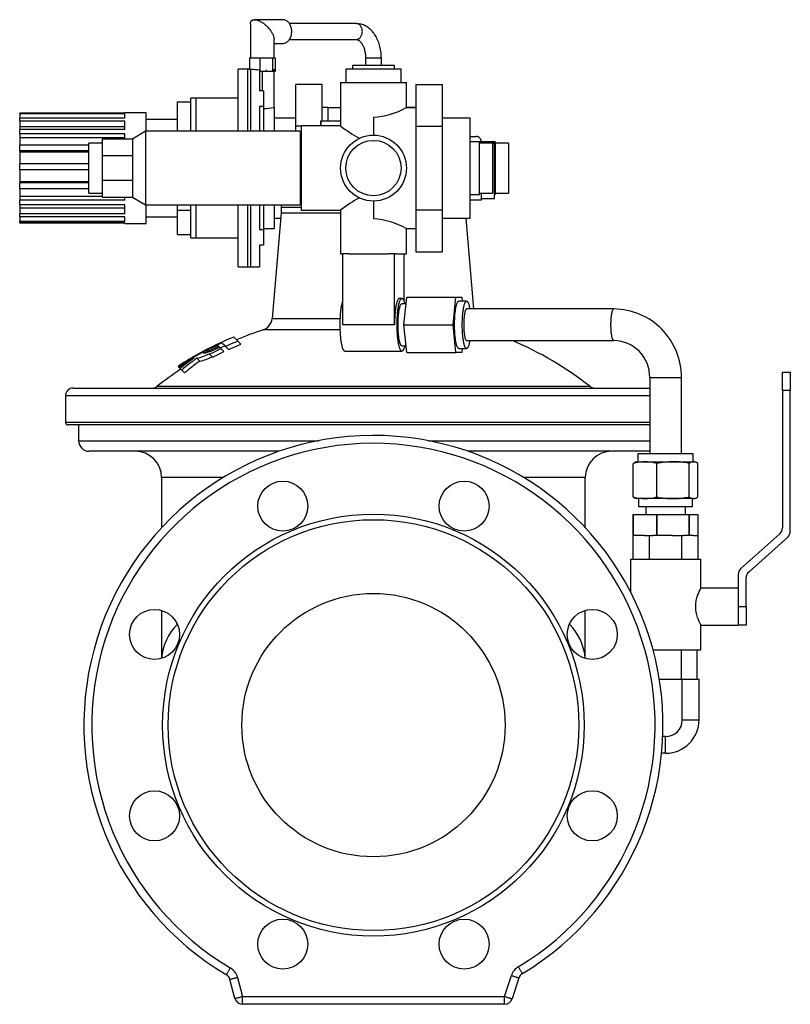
# Model space of a CAD drawing. Extents: x 51 to 797, y -330 to 512.
# Tile 4 of 4: x 504 to 797, y 138 to 512. Entities that reach past the tile are written whole.
import ezdxf

# ---------------------------------------------------------------- set-up
doc = ezdxf.new("R2010")
doc.units = 0
doc.layers.get('0').update_dxf_attribs({"linetype": 'CONTINUOUS'})

msp = doc.modelspace()

# ---------------------------------------------------------------- linework, layer by layer
at = {"color": 7, "linetype": 'CONTINUOUS'}
for p, q in [((591.4, 510.25), (591.4, 497.33)), ((603.69, 511.83), (592.98, 511.83)), ((631.66, 510.33), (606.24, 510.33)), ((600.4, 497.33), (600.4, 504.41)), ((600.4, 502.83), (603.69, 502.83)), ((606.24, 504.33), (631.66, 504.33)), ((591, 497.33), (591, 492.95)), ((591, 497.33), (592.98, 497.33)), ((592.98, 497.33), (594.95, 497.33)), ((594.95, 497.33), (594.95, 492.13)), ((594.95, 497.33), (597.4, 497.33)), ((597.4, 497.33), (599.85, 497.33)), ((599.85, 497.33), (599.85, 492.13)), ((599.85, 497.33), (600.32, 497.33)), ((600.32, 497.33), (600.8, 497.33)), ((600.8, 497.33), (600.8, 492.13)), ((635.15, 497.33), (635.15, 494.49)), ((641.15, 494.49), (641.15, 497.33)), ((630.15, 494.49), (630.15, 492.99)), ((646.15, 494.49), (630.15, 494.49)), ((646.15, 492.99), (646.15, 494.49)), ((590.25, 492.99), (586.75, 492.99)), ((586.75, 469.49), (586.75, 492.99)), ((591, 492.99), (590.25, 492.99)), ((591, 492.95), (591.4, 492.94)), ((594.9, 492.65), (594.9, 484.78)), ((594.95, 492.13), (594.9, 492.13)), ((597.4, 492.13), (594.95, 492.13)), ((599.85, 492.13), (597.4, 492.13)), ((600.32, 492.13), (599.85, 492.13)), ((600.8, 492.13), (600.32, 492.13)), ((600.4, 478.49), (600.4, 492.13)), ((627.65, 492.99), (627.65, 487.99)), ((648.65, 492.99), (627.65, 492.99)), ((648.65, 487.99), (648.65, 492.99)), ((618.65, 487.25), (608.65, 487.25)), ((608.65, 471.37), (608.65, 487.25)), ((618.65, 473.49), (618.65, 487.25)), ((625.65, 487.99), (625.65, 471.49)), ((625.65, 487.99), (638.15, 487.99)), ((638.15, 487.99), (650.65, 487.99)), ((650.65, 478.49), (650.65, 487.99)), ((654.25, 487.25), (664.25, 487.25)), ((654.25, 487.25), (654.25, 471.37)), ((664.25, 487.25), (664.25, 471.37)), ((596.4, 484.78), (594.9, 484.78)), ((596.4, 484.78), (596.4, 478.92)), ((563.75, 469.49), (563.75, 480.7)), ((563.75, 480.7), (568.75, 480.7)), ((570.75, 481.99), (568.75, 481.99)), ((568.75, 469.49), (568.75, 481.99)), ((586.75, 481.99), (570.75, 481.99)), ((596.4, 478.92), (594.9, 478.92)), ((594.9, 478.92), (594.9, 469.49)), ((596.4, 478.92), (596.4, 469.49)), ((543.75, 476.4), (503.75, 476.4)), ((503.75, 476.05), (503.75, 476.4)), ((543.75, 476.05), (503.75, 476.05)), ((503.75, 476.05), (503.75, 474.44)), ((551.75, 476.49), (543.75, 476.49)), ((543.75, 476.4), (543.75, 476.49)), ((543.75, 474.44), (543.75, 476.05)), ((551.75, 469.49), (551.75, 476.49)), ((600.4, 478.49), (600.4, 469.49)), ((620.83, 478.49), (618.65, 478.49)), ((620.83, 478.49), (620.83, 473.49)), ((620.83, 478.49), (625.65, 478.49)), ((638.15, 474.8), (638.15, 467.99)), ((654.25, 478.49), (650.64, 478.49)), ((650.65, 478.49), (654.25, 478.49)), ((543.75, 474.44), (503.75, 474.44)), ((503.75, 473.33), (503.75, 474.44)), ((543.75, 473.33), (503.75, 473.33)), ((503.75, 473.33), (503.75, 471.11)), ((543.75, 471.11), (503.75, 471.11)), ((503.75, 471.11), (503.75, 470.2)), ((543.75, 470.2), (543.75, 473.33)), ((563.75, 473.99), (551.75, 473.99)), ((608.65, 474.49), (600.4, 474.49)), ((610.65, 471.37), (608.65, 471.37)), ((608.65, 469.49), (608.65, 471.37)), ((625.65, 471.49), (610.65, 471.49)), ((610.65, 471.49), (610.65, 439.49)), ((618.15, 473.49), (618.15, 471.49)), ((618.15, 473.49), (618.2, 473.49)), ((618.2, 471.49), (618.2, 473.49)), ((618.2, 473.49), (625.65, 473.49)), ((654.25, 471.37), (664.25, 471.37)), ((654.25, 471.37), (654.25, 439.62)), ((674.9, 474.49), (664.25, 474.49)), ((664.25, 471.37), (664.25, 439.62)), ((674.9, 455.49), (674.9, 474.49)), ((543.75, 470.2), (503.75, 470.2)), ((503.75, 468.46), (503.75, 470.2)), ((543.75, 468.46), (503.75, 468.46)), ((503.75, 468.46), (503.75, 466.98)), ((543.75, 466.49), (543.75, 468.46)), ((551.55, 469.49), (546.55, 466.49)), ((610.35, 469.49), (551.55, 469.49)), ((551.55, 469.49), (551.55, 441.49)), ((610.35, 469.49), (610.35, 441.49)), ((610.65, 467.49), (610.35, 467.49)), ((674.9, 467.49), (677.15, 467.49)), ((543.75, 466.98), (503.75, 466.98)), ((503.75, 466.98), (503.75, 464.19)), ((530.05, 464.19), (503.75, 464.19)), ((503.75, 462.03), (503.75, 464.19)), ((535.05, 464.99), (530.05, 464.99)), ((530.05, 445.99), (530.05, 464.99)), ((546.55, 466.49), (535.05, 466.49)), ((535.05, 466.49), (535.05, 460.08)), ((546.55, 466.49), (546.55, 460.08)), ((678.4, 465.49), (674.9, 465.49)), ((678.4, 455.49), (678.4, 465.49)), ((683.4, 464.99), (678.4, 464.99)), ((684.4, 465.49), (679.15, 465.49)), ((679.15, 464.99), (679.15, 465.49)), ((684.15, 464.99), (683.4, 464.99)), ((683.4, 464.99), (683.4, 445.99)), ((684.15, 443.99), (684.15, 464.99)), ((684.4, 465.49), (684.4, 445.84)), ((689.4, 464.99), (684.4, 464.99)), ((689.4, 464.99), (689.4, 463.45)), ((530.05, 462.03), (503.75, 462.03)), ((503.75, 462.03), (503.75, 461.47)), ((530.05, 461.47), (503.75, 461.47)), ((503.75, 461.47), (503.75, 457.13)), ((546.55, 460.08), (535.05, 460.08)), ((535.05, 460.08), (535.05, 450.91)), ((546.55, 460.08), (546.55, 450.91)), ((689.4, 463.45), (689.4, 445.99)), ((530.05, 457.13), (503.75, 457.13)), ((503.75, 454.81), (503.75, 457.13)), ((530.05, 454.81), (503.75, 454.81)), ((503.75, 454.81), (503.75, 450.3)), ((674.9, 436.49), (674.9, 455.49)), ((678.4, 445.49), (678.4, 455.49)), ((530.05, 450.3), (503.75, 450.3)), ((503.75, 450.3), (503.75, 449.87)), ((530.05, 449.87), (503.75, 449.87)), ((503.75, 447.67), (503.75, 449.87)), ((535.05, 450.91), (546.55, 450.91)), ((535.05, 450.91), (535.05, 444.49)), ((546.55, 450.91), (546.55, 444.49)), ((530.05, 447.67), (503.75, 447.67)), ((503.75, 447.67), (503.75, 444.66)), ((530.05, 445.99), (535.05, 445.99)), ((674.9, 445.49), (678.4, 445.49)), ((678.4, 445.99), (683.4, 445.99)), ((679.15, 443.49), (679.15, 445.99)), ((684.15, 445.49), (684.4, 445.49)), ((684.4, 445.99), (689.4, 445.99)), ((684.4, 445.84), (684.4, 445.49)), ((535.05, 444.66), (503.75, 444.66)), ((503.75, 444.66), (503.75, 443.29)), ((543.75, 443.29), (503.75, 443.29)), ((503.75, 441.48), (503.75, 443.29)), ((543.75, 441.48), (503.75, 441.48)), ((503.75, 441.48), (503.75, 440.32)), ((535.05, 444.49), (546.55, 444.49)), ((543.75, 443.29), (543.75, 444.49)), ((543.75, 438.18), (543.75, 441.48)), ((546.55, 444.49), (551.55, 441.49)), ((551.55, 441.49), (610.35, 441.49)), ((551.75, 434.49), (551.75, 441.49)), ((563.75, 439.55), (563.75, 441.49)), ((568.75, 428.99), (568.75, 441.49)), ((586.75, 417.99), (586.75, 441.49)), ((594.9, 441.49), (594.9, 432.07)), ((596.4, 441.49), (596.4, 432.07)), ((600.4, 441.49), (600.4, 432.49)), ((603.15, 441.49), (603.15, 440.49)), ((610.35, 443.49), (610.65, 443.49)), ((638.15, 442.99), (638.15, 436.19)), ((674.9, 443.49), (679.15, 443.49)), ((679.15, 443.99), (684.15, 443.99)), ((543.75, 440.32), (503.75, 440.32)), ((503.75, 440.32), (503.75, 438.18)), ((543.75, 438.18), (503.75, 438.18)), ((503.75, 436.98), (503.75, 438.18)), ((563.75, 439.55), (568.75, 439.55)), ((563.75, 430.29), (563.75, 439.55)), ((603.15, 438.49), (599.63, 398.34)), ((603.15, 440.49), (603.15, 438.49)), ((603.15, 438.49), (625.65, 438.49)), ((610.65, 439.49), (625.65, 439.49)), ((625.65, 439.5), (625.65, 422.99)), ((654.25, 439.62), (664.25, 439.62)), ((654.25, 439.62), (654.25, 423.74)), ((664.25, 439.62), (664.25, 423.74)), ((543.75, 436.98), (503.75, 436.98)), ((503.75, 436.98), (503.75, 435.16)), ((543.75, 435.16), (503.75, 435.16)), ((503.75, 434.71), (503.75, 435.16)), ((543.75, 434.71), (503.75, 434.71)), ((503.75, 434.71), (503.75, 434.59)), ((543.75, 434.59), (503.75, 434.59)), ((543.75, 435.16), (543.75, 436.98)), ((543.75, 434.49), (543.75, 434.71)), ((543.75, 434.49), (551.75, 434.49)), ((551.75, 436.99), (563.75, 436.99)), ((600.4, 436.49), (602.97, 436.49)), ((664.25, 436.49), (674.9, 436.49)), ((676.34, 401.99), (673.32, 436.49)), ((563.75, 430.29), (568.75, 430.29)), ((596.4, 432.07), (594.9, 432.07)), ((596.4, 432.49), (600.4, 432.49)), ((596.4, 432.07), (596.4, 426.21)), ((650.64, 432.49), (654.25, 432.49)), ((650.65, 422.99), (650.65, 432.49)), ((568.75, 428.99), (570.75, 428.99)), ((570.75, 428.99), (586.75, 428.99)), ((596.4, 426.21), (594.9, 426.21)), ((594.9, 426.21), (594.9, 417.99)), ((625.65, 422.99), (626.5, 422.99)), ((626.5, 395.99), (626.5, 422.99)), ((628.96, 422.99), (626.5, 422.99)), ((628.96, 422.99), (643.71, 422.99)), ((646.17, 422.99), (643.71, 422.99)), ((646.17, 395.99), (646.17, 422.99)), ((646.62, 422.99), (646.17, 422.99)), ((646.62, 422.99), (650.65, 422.99)), ((649.8, 404.88), (649.8, 422.99)), ((654.25, 423.74), (664.25, 423.74)), ((586.75, 417.99), (590.25, 417.99)), ((590.25, 417.99), (591.4, 417.99)), ((591.4, 417.99), (594.9, 417.99)), ((648.96, 405.99), (647.98, 405.99)), ((650.55, 403.99), (648.96, 403.99)), ((649.71, 395.99), (650.81, 406.49)), ((650.81, 406.49), (669.5, 406.49)), ((668.4, 395.99), (669.5, 406.49)), ((669.5, 406.49), (671.7, 406.49)), ((673.55, 404.99), (670.6, 404.99)), ((671.7, 406.49), (671.86, 404.99)), ((729.48, 401.99), (673.55, 401.99)), ((649.71, 395.99), (668.4, 395.99)), ((650.81, 385.49), (649.71, 395.99)), ((669.5, 385.49), (668.4, 395.99)), ((587.78, 388.66), (586.61, 389.83)), ((673.55, 389.99), (729.48, 389.99)), ((579.31, 387.83), (578.93, 388.22)), ((579.64, 387.51), (579.31, 387.83)), ((579.95, 387.2), (581.74, 387.99)), ((581.34, 385.81), (580.19, 386.95)), ((583.1, 386.63), (581.95, 387.78)), ((627.33, 385.99), (648.96, 385.99)), ((648.96, 387.99), (650.55, 387.99)), ((650.81, 385.49), (669.5, 385.49)), ((671.7, 385.49), (669.5, 385.49)), ((670.6, 386.99), (673.55, 386.99)), ((671.86, 386.99), (671.7, 385.49)), ((572.18, 382.18), (571.07, 383.29)), ((575.72, 384.96), (575.89, 384.79)), ((577.02, 383.66), (575.89, 384.79)), ((563.91, 380.2), (563.93, 380.18)), ((563.97, 380.15), (563.93, 380.18)), ((563.97, 380.15), (564.16, 379.96)), ((564.68, 379.43), (564.16, 379.96)), ((566.42, 377.69), (565.32, 378.79)), ((793.53, 378.03), (796.53, 378.03)), ((793.53, 371.03), (793.53, 378.03)), ((796.53, 378.03), (796.53, 371.03)), ((743.15, 375.99), (743.15, 346.99)), ((755.15, 346.99), (755.15, 375.99)), ((524.15, 371.99), (638.15, 371.99)), ((638.15, 371.99), (743.15, 371.99)), ((793.53, 371.03), (793.53, 318.92)), ((796.53, 317.58), (796.53, 371.03)), ((521.15, 368.99), (521.15, 358.99)), ((638.15, 357.99), (522.15, 357.99)), ((526.15, 357.99), (526.15, 351.99)), ((743.15, 357.99), (638.15, 357.99)), ((602.31, 347.99), (530.15, 347.99)), ((743.15, 347.99), (673.98, 347.99)), ((738.15, 343.99), (737.74, 343.85)), ((738.15, 343.99), (741.32, 343.99)), ((738.65, 346.99), (738.65, 343.99)), ((759.65, 346.99), (738.65, 346.99)), ((741.32, 343.99), (751.93, 343.99)), ((751.93, 343.99), (759.76, 343.99)), ((759.65, 343.99), (759.65, 346.99)), ((759.76, 343.99), (760.15, 343.99)), ((760.55, 343.85), (760.15, 343.99)), ((736.86, 330.61), (736.86, 343.38)), ((745.79, 330.61), (745.79, 343.38)), ((758.08, 330.61), (758.08, 343.38)), ((761.44, 330.61), (761.44, 343.38)), ((557.65, 337.99), (557.65, 318.96)), ((718.65, 318.96), (718.65, 337.99)), ((737.74, 330.14), (738.15, 329.99)), ((741.32, 329.99), (738.15, 329.99)), ((738.88, 329.99), (738.88, 326.99)), ((751.93, 329.99), (741.32, 329.99)), ((759.76, 329.99), (751.93, 329.99)), ((759.41, 326.99), (759.41, 329.99)), ((759.76, 329.99), (760.15, 329.99)), ((760.15, 329.99), (760.55, 330.14)), ((738.88, 326.99), (759.05, 326.99)), ((741.65, 326.99), (741.65, 323.99)), ((756.65, 323.99), (756.65, 326.99)), ((759.05, 326.99), (759.41, 326.99)), ((736.86, 315.99), (736.86, 323.99)), ((736.86, 323.99), (745.79, 323.99)), ((736.86, 323.99), (736.86, 315.99)), ((736.86, 323.99), (736.86, 323.99)), ((745.79, 315.99), (745.79, 323.99)), ((745.79, 323.99), (758.07, 323.99)), ((745.79, 323.99), (745.79, 315.99)), ((745.79, 323.99), (745.79, 323.99)), ((758.07, 323.99), (758.07, 315.99)), ((758.07, 323.99), (758.08, 323.99)), ((758.08, 315.99), (758.08, 323.99)), ((758.08, 323.99), (761.43, 323.99)), ((761.43, 323.99), (761.43, 315.99)), ((736.79, 306.99), (736.79, 315.99)), ((736.79, 315.99), (736.86, 315.99)), ((741.16, 315.99), (736.86, 315.99)), ((736.86, 315.99), (736.86, 315.99)), ((741.16, 315.99), (742.97, 315.99)), ((742.97, 306.99), (742.97, 315.99)), ((742.97, 315.99), (744.26, 315.99)), ((745.79, 315.99), (744.26, 315.99)), ((751.71, 315.99), (745.79, 315.99)), ((745.79, 315.99), (745.79, 315.99)), ((751.71, 315.99), (755.33, 315.99)), ((755.33, 306.99), (755.33, 315.99)), ((755.33, 315.99), (755.97, 315.99)), ((758.07, 315.99), (755.97, 315.99)), ((758.07, 315.99), (758.08, 315.99)), ((759.7, 315.99), (758.08, 315.99)), ((759.7, 315.99), (761.5, 315.99)), ((761.5, 306.99), (761.5, 315.99)), ((792.53, 316.68), (777.75, 303.47)), ((780.75, 302.13), (795.53, 315.34)), ((735.75, 306.99), (735.75, 294.73)), ((735.75, 306.99), (762.55, 306.99)), ((762.55, 295.99), (762.55, 306.99)), ((776.75, 301.24), (776.75, 288.99)), ((779.75, 288.99), (779.75, 299.89)), ((776.75, 295.99), (762.55, 295.99)), ((779.75, 288.99), (779.75, 281.99)), ((557.65, 287.56), (557.65, 269.31)), ((718.65, 269.31), (718.65, 287.56)), ((762.55, 272.49), (762.55, 282)), ((762.55, 281.99), (776.75, 281.99)), ((779.75, 281.99), (776.75, 281.99)), ((762.55, 272.49), (744.39, 272.49)), ((755.09, 272.49), (755.09, 261.49)), ((761.04, 272.49), (761.04, 261.49)), ((746.75, 261.49), (755.5, 261.49)), ((755.5, 245.99), (755.5, 261.49)), ((755.5, 261.49), (761.85, 261.49)), ((761.85, 245.99), (761.85, 261.49)), ((749.15, 239.64), (748.06, 239.64)), ((749.15, 233.29), (747.63, 233.29)), ((585.55, 140.22), (583.61, 147.45)), ((693.42, 148.02), (690.82, 140.06)), ((687.97, 137.99), (588.45, 137.99))]:
    msp.add_line(p, q, dxfattribs=at)
at = {"color": 8, "linetype": 'CONTINUOUS'}
for p, q in [((635.15, 497.33), (641.15, 497.33)), ((590.25, 492.99), (590.25, 469.49)), ((591.4, 492.94), (591.4, 469.49)), ((595.9, 492.13), (595.9, 484.78)), ((597.4, 492.75), (597.4, 492.13)), ((600.32, 492.99), (600.32, 492.13)), ((570.75, 469.49), (570.75, 481.99)), ((679.15, 465.49), (674.9, 465.49)), ((570.75, 428.99), (570.75, 441.49)), ((590.25, 441.49), (590.25, 417.99)), ((591.4, 441.49), (591.4, 417.99)), ((610.65, 440.49), (603.15, 440.49)), ((599.63, 398.34), (625.57, 398.34)), ((625.55, 394.02), (596.19, 394.02)), ((646.17, 395.99), (626.5, 395.99)), ((743.15, 375.99), (755.15, 375.99)), ((555.96, 372.63), (720.34, 372.63)), ((796.53, 371.03), (793.53, 371.03)), ((638.15, 368.99), (521.15, 368.99)), ((743.15, 368.99), (638.15, 368.99)), ((521.15, 358.99), (638.15, 358.99)), ((638.15, 358.99), (743.15, 358.99)), ((526.15, 351.99), (617.27, 351.99)), ((659.03, 351.99), (743.15, 351.99)), ((581.02, 337.99), (557.65, 337.99)), ((718.65, 337.99), (695.28, 337.99)), ((776.75, 288.99), (776.75, 281.99)), ((776.75, 288.99), (779.75, 288.99)), ((755.5, 245.99), (761.85, 245.99)), ((749.15, 233.29), (749.15, 239.64)), ((586.51, 148.23), (588.45, 140.99)), ((687.97, 140.99), (690.57, 148.95)), ((588.45, 140.99), (687.97, 140.99)), ((588.45, 137.99), (588.45, 140.99)), ((687.97, 137.99), (687.97, 140.99))]:
    msp.add_line(p, q, dxfattribs=at)
at = {"color": 7, "linetype": 'CONTINUOUS', "flags": 128}
for points in [[(591.4, 510.25), (591.41, 510.46), (591.43, 510.67), (591.48, 510.86), (591.55, 511.04), (591.64, 511.2), (591.75, 511.35), (591.87, 511.47), (592.02, 511.58), (592.18, 511.67), (592.35, 511.74), (592.55, 511.79), (592.75, 511.82), (592.98, 511.83), (593.21, 511.82), (593.46, 511.79), (593.72, 511.74), (593.98, 511.67), (594.26, 511.58), (594.54, 511.47), (594.83, 511.35), (595.13, 511.2), (595.43, 511.04), (595.73, 510.86), (596.03, 510.67), (596.33, 510.46), (596.63, 510.23), (596.92, 510), (597.21, 509.75), (597.5, 509.49), (597.77, 509.22), (598.04, 508.95), (598.3, 508.66), (598.55, 508.37), (598.79, 508.08), (599.01, 507.78), (599.22, 507.48), (599.42, 507.18), (599.6, 506.88), (599.76, 506.58), (599.9, 506.29), (600.03, 506), (600.14, 505.71), (600.23, 505.44), (600.3, 505.17), (600.35, 504.91), (600.39, 504.66), (600.4, 504.42), (600.4, 504.41)], [(603.69, 502.83), (603.96, 502.84), (604.23, 502.89), (604.5, 502.96), (604.76, 503.06), (605.01, 503.18), (605.26, 503.33), (605.5, 503.51), (605.72, 503.71), (605.93, 503.93), (606.13, 504.18), (606.31, 504.44), (606.48, 504.73), (606.63, 505.03), (606.76, 505.34), (606.87, 505.67), (606.96, 506.01), (607.03, 506.35), (607.08, 506.7), (607.1, 507.06), (607.11, 507.42), (607.09, 507.78), (607.06, 508.13), (607, 508.48), (606.92, 508.82), (606.82, 509.15), (606.7, 509.48), (606.56, 509.78), (606.4, 510.07), (606.23, 510.35), (606.04, 510.6), (605.83, 510.84), (605.61, 511.05), (605.38, 511.24), (605.14, 511.41), (604.89, 511.54), (604.63, 511.66), (604.36, 511.74), (604.1, 511.8), (603.82, 511.83), (603.69, 511.83)], [(641.15, 497.33), (641.14, 497.65), (641.13, 498.22), (641.09, 498.8), (641.03, 499.37), (640.96, 499.94), (640.87, 500.5), (640.76, 501.06), (640.63, 501.61), (640.49, 502.15), (640.33, 502.69), (640.15, 503.22), (639.95, 503.73), (639.74, 504.24), (639.5, 504.73), (639.25, 505.21), (638.99, 505.67), (638.71, 506.12), (638.41, 506.55), (638.1, 506.96), (637.77, 507.35), (637.43, 507.72), (637.08, 508.07), (636.71, 508.39), (636.33, 508.69), (635.95, 508.97), (635.55, 509.22), (635.15, 509.45), (634.74, 509.65), (634.33, 509.82), (633.91, 509.97), (633.49, 510.09), (633.06, 510.19), (632.63, 510.26), (632.21, 510.31), (631.78, 510.33), (631.66, 510.33)], [(631.66, 504.33), (631.71, 504.33), (631.86, 504.31), (632, 504.28), (632.14, 504.24), (632.28, 504.18), (632.42, 504.1), (632.58, 504), (632.74, 503.89), (632.91, 503.75), (633.07, 503.59), (633.24, 503.41), (633.41, 503.21), (633.57, 502.99), (633.74, 502.76), (633.9, 502.5), (634.05, 502.22), (634.2, 501.92), (634.34, 501.61), (634.47, 501.28), (634.59, 500.93), (634.7, 500.57), (634.8, 500.19), (634.89, 499.81), (634.97, 499.41), (635.03, 499.01), (635.08, 498.6), (635.12, 498.18), (635.14, 497.77), (635.15, 497.33)], [(627.33, 385.99), (627.28, 386), (627.19, 386.03), (627.09, 386.08), (626.99, 386.17), (626.9, 386.28), (626.81, 386.42), (626.71, 386.59), (626.62, 386.78), (626.54, 387), (626.45, 387.25), (626.37, 387.52), (626.29, 387.81), (626.21, 388.13), (626.13, 388.47), (626.06, 388.83), (626, 389.21), (625.93, 389.61), (625.87, 390.03), (625.82, 390.47), (625.77, 390.92), (625.72, 391.38), (625.68, 391.86), (625.64, 392.35), (625.61, 392.85), (625.58, 393.36), (625.56, 393.88), (625.54, 394.4), (625.52, 394.93), (625.52, 395.46), (625.51, 395.99), (625.52, 396.53), (625.52, 397.06), (625.54, 397.59), (625.56, 398.11), (625.58, 398.63), (625.61, 399.14), (625.64, 399.64), (625.68, 400.13), (625.72, 400.61), (625.77, 401.07), (625.82, 401.52), (625.87, 401.96), (625.93, 402.38), (626, 402.78), (626.06, 403.16), (626.13, 403.52), (626.21, 403.86), (626.29, 404.18), (626.37, 404.47), (626.45, 404.74), (626.5, 404.88)], [(647.98, 405.99), (647.93, 405.99), (647.84, 405.96), (647.74, 405.91), (647.64, 405.82), (647.55, 405.71), (647.46, 405.57), (647.37, 405.4), (647.28, 405.21), (647.19, 404.99), (647.1, 404.74), (647.02, 404.47), (646.94, 404.18), (646.86, 403.86), (646.79, 403.52), (646.71, 403.16), (646.65, 402.78), (646.58, 402.38), (646.52, 401.96), (646.47, 401.52), (646.42, 401.07), (646.37, 400.61), (646.33, 400.13), (646.29, 399.64), (646.26, 399.14), (646.23, 398.63), (646.21, 398.11), (646.19, 397.59), (646.18, 397.06), (646.17, 396.53), (646.17, 395.99)], [(650.05, 387.99), (650.01, 387.81), (649.93, 387.52), (649.84, 387.25), (649.76, 387), (649.67, 386.78), (649.58, 386.59), (649.49, 386.42), (649.4, 386.28), (649.3, 386.17), (649.21, 386.08), (649.11, 386.03), (649.01, 386), (648.92, 386), (648.82, 386.03), (648.72, 386.08), (648.63, 386.17), (648.53, 386.28), (648.44, 386.42), (648.35, 386.59), (648.26, 386.78), (648.17, 387), (648.08, 387.25), (648, 387.52), (647.92, 387.81), (647.84, 388.13), (647.77, 388.47), (647.7, 388.83), (647.63, 389.21), (647.57, 389.61), (647.51, 390.03), (647.45, 390.47), (647.4, 390.92), (647.35, 391.38), (647.31, 391.86), (647.27, 392.35), (647.24, 392.85), (647.21, 393.36), (647.19, 393.88), (647.17, 394.4), (647.16, 394.93), (647.15, 395.46), (647.15, 395.99), (647.15, 396.53), (647.16, 397.06), (647.17, 397.59), (647.19, 398.11), (647.21, 398.63), (647.24, 399.14), (647.27, 399.64), (647.31, 400.13), (647.35, 400.61), (647.4, 401.07), (647.45, 401.52), (647.51, 401.96), (647.57, 402.38), (647.63, 402.78), (647.7, 403.16), (647.77, 403.52), (647.84, 403.86), (647.92, 404.18), (648, 404.47), (648.08, 404.74), (648.17, 404.99), (648.26, 405.21), (648.35, 405.4), (648.44, 405.57), (648.53, 405.71), (648.63, 405.82), (648.72, 405.91), (648.82, 405.96), (648.92, 405.99), (649.01, 405.99), (649.11, 405.96), (649.21, 405.91), (649.3, 405.82), (649.4, 405.71), (649.49, 405.57), (649.58, 405.4), (649.67, 405.21), (649.76, 404.99), (649.84, 404.74), (649.93, 404.47), (650.01, 404.18), (650.05, 403.99)], [(648.96, 387.99), (648.92, 388), (648.84, 388.03), (648.75, 388.08), (648.67, 388.17), (648.58, 388.28), (648.5, 388.42), (648.42, 388.58), (648.34, 388.77), (648.26, 388.99), (648.19, 389.23), (648.12, 389.5), (648.05, 389.78), (647.98, 390.09), (647.92, 390.42), (647.86, 390.77), (647.81, 391.14), (647.76, 391.53), (647.71, 391.93), (647.67, 392.34), (647.64, 392.77), (647.6, 393.21), (647.58, 393.66), (647.55, 394.12), (647.53, 394.58), (647.52, 395.05), (647.51, 395.52), (647.51, 395.99), (647.51, 396.47), (647.52, 396.94), (647.53, 397.41), (647.55, 397.87), (647.58, 398.33), (647.6, 398.78), (647.64, 399.22), (647.67, 399.65), (647.71, 400.06), (647.76, 400.46), (647.81, 400.85), (647.86, 401.22), (647.92, 401.57), (647.98, 401.9), (648.05, 402.21), (648.12, 402.49), (648.19, 402.76), (648.26, 403), (648.34, 403.22), (648.42, 403.41), (648.5, 403.57), (648.58, 403.71), (648.67, 403.82), (648.75, 403.91), (648.84, 403.96), (648.92, 403.99), (648.96, 403.99)], [(670.6, 386.99), (670.51, 387.01), (670.42, 387.05), (670.33, 387.12), (670.24, 387.22), (670.15, 387.35), (670.06, 387.5), (669.97, 387.68), (669.89, 387.89), (669.81, 388.12), (669.73, 388.37), (669.65, 388.65), (669.58, 388.96), (669.51, 389.28), (669.44, 389.63), (669.38, 390), (669.32, 390.38), (669.27, 390.79), (669.21, 391.21), (669.17, 391.64), (669.13, 392.09), (669.09, 392.55), (669.06, 393.02), (669.03, 393.5), (669.01, 393.99), (668.99, 394.49), (668.97, 394.99), (668.97, 395.49), (668.96, 395.99), (668.97, 396.5), (668.97, 397), (668.99, 397.5), (669.01, 398), (669.03, 398.49), (669.06, 398.97), (669.09, 399.44), (669.13, 399.9), (669.17, 400.35), (669.21, 400.78), (669.27, 401.2), (669.32, 401.61), (669.38, 401.99), (669.44, 402.36), (669.51, 402.71), (669.58, 403.03), (669.65, 403.33), (669.73, 403.62), (669.81, 403.87), (669.89, 404.1), (669.97, 404.31), (670.06, 404.49), (670.15, 404.64), (670.24, 404.77), (670.33, 404.87), (670.42, 404.94), (670.51, 404.98), (670.6, 404.99)], [(674.77, 389.99), (674.7, 389.63), (674.64, 389.28), (674.57, 388.96), (674.49, 388.65), (674.42, 388.37), (674.34, 388.12), (674.26, 387.89), (674.17, 387.68), (674.09, 387.5), (674, 387.35), (673.91, 387.22), (673.82, 387.12), (673.73, 387.05), (673.64, 387.01), (673.55, 386.99), (673.46, 387.01), (673.37, 387.05), (673.28, 387.12), (673.19, 387.22), (673.1, 387.35), (673.01, 387.5), (672.92, 387.68), (672.84, 387.89), (672.76, 388.12), (672.68, 388.37), (672.6, 388.65), (672.53, 388.96), (672.46, 389.28), (672.39, 389.63), (672.33, 390), (672.27, 390.38), (672.22, 390.79), (672.16, 391.21), (672.12, 391.64), (672.08, 392.09), (672.04, 392.55), (672.01, 393.02), (671.98, 393.5), (671.96, 393.99), (671.94, 394.49), (671.92, 394.99), (671.92, 395.49), (671.91, 395.99), (671.92, 396.5), (671.92, 397), (671.94, 397.5), (671.96, 398), (671.98, 398.49), (672.01, 398.97), (672.04, 399.44), (672.08, 399.9), (672.12, 400.35), (672.16, 400.78), (672.22, 401.2), (672.27, 401.61), (672.33, 401.99), (672.39, 402.36), (672.46, 402.71), (672.53, 403.03), (672.6, 403.33), (672.68, 403.62), (672.76, 403.87), (672.84, 404.1), (672.92, 404.31), (673.01, 404.49), (673.1, 404.64), (673.19, 404.77), (673.28, 404.87), (673.37, 404.94), (673.46, 404.98), (673.55, 404.99), (673.64, 404.98), (673.73, 404.94), (673.82, 404.87), (673.91, 404.77), (674, 404.64), (674.09, 404.49), (674.17, 404.31), (674.26, 404.1), (674.34, 403.87), (674.42, 403.62), (674.49, 403.33), (674.57, 403.03), (674.64, 402.71), (674.7, 402.36), (674.77, 401.99)], [(673.55, 401.99), (673.49, 401.99), (673.42, 401.95), (673.34, 401.89), (673.27, 401.79), (673.2, 401.68), (673.13, 401.53), (673.06, 401.36), (672.99, 401.16), (672.93, 400.93), (672.87, 400.69), (672.81, 400.42), (672.76, 400.13), (672.71, 399.82), (672.66, 399.49), (672.62, 399.14), (672.58, 398.78), (672.55, 398.41), (672.52, 398.03), (672.5, 397.63), (672.48, 397.23), (672.47, 396.82), (672.46, 396.41), (672.46, 395.99)], [(672.46, 395.99), (672.46, 395.58), (672.47, 395.17), (672.48, 394.76), (672.5, 394.36), (672.52, 393.96), (672.55, 393.58), (672.58, 393.21), (672.62, 392.85), (672.66, 392.5), (672.71, 392.17), (672.76, 391.86), (672.81, 391.57), (672.87, 391.3), (672.93, 391.06), (672.99, 390.83), (673.06, 390.63), (673.13, 390.46), (673.2, 390.31), (673.27, 390.19), (673.34, 390.1), (673.42, 390.04), (673.49, 390), (673.55, 389.99)], [(580.61, 389.12), (580.84, 388.89), (581.14, 388.59), (581.51, 388.22), (581.95, 387.78)], [(581.95, 387.78), (584.27, 388.83), (586.61, 389.83)], [(586.61, 389.83), (586.33, 390.11), (586.07, 390.36), (585.84, 390.59), (585.64, 390.8), (585.47, 390.97), (585.32, 391.12), (585.2, 391.24), (585.1, 391.33)], [(573.57, 385.18), (576.42, 386.54), (579.31, 387.83)], [(575.89, 384.79), (578.03, 385.89), (580.19, 386.95)], [(577.02, 383.66), (579.17, 384.75), (581.34, 385.81)], [(580.19, 386.95), (579.9, 387.24), (579.64, 387.51)], [(583.1, 386.63), (585.43, 387.67), (587.78, 388.66)], [(564.16, 379.96), (567, 381.66), (569.89, 383.28)], [(564.68, 379.43), (564.98, 379.14), (565.32, 378.79)], [(762.55, 282), (762.55, 282), (762.53, 282.02), (762.5, 282.09), (762.45, 282.19), (762.37, 282.34), (762.28, 282.52), (762.18, 282.74), (762.06, 282.99), (761.92, 283.28), (761.78, 283.6), (761.63, 283.98), (761.47, 284.39), (761.3, 284.85), (761.15, 285.33), (761, 285.86), (760.86, 286.42), (760.74, 287.02), (760.65, 287.64), (760.6, 288.19), (760.58, 288.75), (760.58, 289.34), (760.61, 289.92), (760.66, 290.41), (760.73, 290.89), (760.82, 291.37), (760.92, 291.84), (761.04, 292.31), (761.18, 292.76), (761.32, 293.19), (761.47, 293.6), (761.63, 294.03), (761.79, 294.41), (761.95, 294.78), (762.1, 295.1), (762.23, 295.37), (762.34, 295.59), (762.44, 295.78), (762.5, 295.91), (762.54, 295.97), (762.55, 295.99)]]:
    msp.add_lwpolyline(points, dxfattribs=at)
at = {"color": 8, "linetype": 'CONTINUOUS', "flags": 128}
for points in [[(631.66, 504.33), (631.88, 504.34), (632.1, 504.39), (632.32, 504.46), (632.53, 504.56), (632.73, 504.68), (632.92, 504.83), (633.1, 505.01), (633.27, 505.21), (633.42, 505.43), (633.55, 505.66), (633.67, 505.92), (633.76, 506.18), (633.84, 506.46), (633.89, 506.74), (633.93, 507.04), (633.94, 507.33), (633.93, 507.62), (633.89, 507.91), (633.84, 508.2), (633.76, 508.48), (633.67, 508.74), (633.55, 509), (633.42, 509.23), (633.27, 509.45), (633.1, 509.65), (632.92, 509.82), (632.73, 509.98), (632.53, 510.1), (632.32, 510.2), (632.1, 510.27), (631.88, 510.31), (631.66, 510.33)], [(729.48, 389.99), (729.46, 390), (729.39, 390.02), (729.31, 390.07), (729.24, 390.15), (729.17, 390.25), (729.09, 390.38), (729.02, 390.55), (728.96, 390.73), (728.89, 390.94), (728.83, 391.18), (728.77, 391.44), (728.72, 391.72), (728.66, 392.02), (728.62, 392.34), (728.57, 392.67), (728.53, 393.02), (728.5, 393.39), (728.47, 393.77), (728.44, 394.16), (728.42, 394.56), (728.41, 394.96), (728.4, 395.37), (728.39, 395.79), (728.39, 396.2), (728.4, 396.62), (728.41, 397.03), (728.42, 397.43), (728.44, 397.83), (728.47, 398.22), (728.5, 398.6), (728.53, 398.96), (728.57, 399.32), (728.62, 399.65), (728.66, 399.97), (728.72, 400.27), (728.77, 400.55), (728.83, 400.81), (728.89, 401.05), (728.96, 401.26), (729.02, 401.44), (729.09, 401.61), (729.17, 401.74), (729.24, 401.84), (729.31, 401.92), (729.39, 401.97), (729.46, 401.99), (729.48, 401.99)], [(583.76, 151.85), (583.62, 151.59), (583.47, 151.34), (583.32, 151.1), (583.18, 150.86), (583.05, 150.63), (582.92, 150.41), (582.8, 150.21), (582.69, 150.02), (582.59, 149.85), (582.5, 149.7), (582.42, 149.57), (582.36, 149.46), (582.31, 149.37), (582.27, 149.31), (582.25, 149.27), (582.24, 149.26)], [(693.18, 152.23), (693.34, 151.98), (693.49, 151.73), (693.63, 151.49), (693.77, 151.25), (693.91, 151.02), (694.04, 150.81), (694.16, 150.6), (694.28, 150.42), (694.38, 150.25), (694.47, 150.1), (694.55, 149.97), (694.61, 149.86), (694.66, 149.77), (694.7, 149.71), (694.72, 149.67), (694.73, 149.66)], [(583.61, 147.45), (583.63, 147.46), (583.67, 147.47), (583.74, 147.49), (583.83, 147.51), (583.95, 147.55), (584.1, 147.59), (584.27, 147.63), (584.46, 147.68), (584.67, 147.74), (584.9, 147.8), (585.14, 147.87), (585.4, 147.93), (585.67, 148.01), (585.95, 148.08), (586.23, 148.16), (586.51, 148.23)], [(690.57, 148.95), (690.85, 148.86), (691.12, 148.77), (691.39, 148.68), (691.66, 148.59), (691.91, 148.51), (692.15, 148.43), (692.38, 148.36), (692.58, 148.29), (692.77, 148.23), (692.94, 148.18), (693.08, 148.13), (693.2, 148.09), (693.3, 148.06), (693.36, 148.04), (693.4, 148.02), (693.42, 148.02)], [(585.55, 140.22), (585.57, 140.22), (585.61, 140.23), (585.68, 140.25), (585.77, 140.28), (585.89, 140.31), (586.04, 140.35), (586.21, 140.39), (586.4, 140.45), (586.61, 140.5), (586.84, 140.56), (587.08, 140.63), (587.34, 140.7), (587.61, 140.77), (587.88, 140.84), (588.17, 140.92), (588.45, 140.99)], [(687.97, 140.99), (688.25, 140.9), (688.53, 140.81), (688.8, 140.72), (689.06, 140.64), (689.32, 140.56), (689.56, 140.48), (689.78, 140.4), (689.99, 140.34), (690.18, 140.28), (690.34, 140.22), (690.49, 140.17), (690.61, 140.14), (690.7, 140.1), (690.77, 140.08), (690.81, 140.07), (690.82, 140.06)]]:
    msp.add_lwpolyline(points, dxfattribs=at)
at = {"color": 7, "linetype": 'CONTINUOUS'}
for centre, radius in [((638.15, 455.49), 12.5), ((638.15, 455.49), 10.5), ((603.71, 327.14), 9.5), ((672.59, 327.14), 9.5), ((638.15, 243.99), 80.1), ((638.15, 243.99), 78), ((638.15, 243.99), 50), ((555, 278.44), 9.5), ((721.3, 278.44), 9.5), ((555, 209.55), 9.5), ((721.3, 209.55), 9.5), ((603.71, 160.85), 9.5), ((672.59, 160.85), 9.5)]:
    msp.add_circle(centre, radius, dxfattribs=at)
for centre, radius, start, end in [((588.98, 441.72), 51.27, 83.3685, 87.2934), ((595.83, 501.65), 23.6, 271.3695, 281.1493), ((636.78, 502.42), 27.65, 272.8305, 300.0666), ((653.21, 505.91), 44.09, 231.3128, 242.4678), ((677.15, 465.49), 2, 359.9996, 90.0003), ((653.53, 404.59), 44.67, 117.6052, 128.6141), ((636.8, 408.61), 27.61, 59.9064, 87.193), ((729.32, 376.16), 25.83, 359.626, 89.6363), ((594.65, 398.78), 5, 287.9002, 355), ((636.15, 270.31), 130, 107.9002, 112.6278), ((626.57, 283.34), 115.33, 113.4853, 122.8966), ((628.06, 284.12), 115.5, 111.8342, 120.2342), ((640.15, 270.31), 130, 51.913, 67.0173), ((729.31, 376.16), 13.84, 359.3195, 89.303), ((626.09, 282.87), 115.42, 114.1174, 122.5635), ((569, 406.19), 21.5, 282.2752, 299.6695), ((636.15, 270.31), 131.5, 120.2494, 123.319), ((616.7, 314.41), 83.27, 124.2046, 128.6617), ((618.73, 316.45), 82.09, 125.4892, 130.5836), ((619.12, 316.05), 81.1, 125.3695, 130.527), ((566.8, 402.44), 19.62, 282.5762, 297.0441), ((568.03, 401.27), 19.54, 282.2513, 296.8156), ((636.15, 270.31), 130, 123.1823, 128.087), ((524.15, 368.99), 3, 90, 180), ((554.11, 374.99), 3, 270, 308.087), ((722.19, 374.99), 3, 231.913, 270), ((522.15, 358.99), 1, 180, 270), ((530.15, 351.99), 4, 180, 270), ((638.15, 243.99), 110, 300.9548, 239.4525), ((547.65, 337.99), 10, 0, 90), ((728.65, 337.99), 10, 90, 180), ((741.5, 326.32), 17.68, 90.5751, 105.2219), ((741.15, 326.33), 17.67, 74.7742, 89.4288), ((752.15, 311.03), 32.96, 90.3821, 101.1311), ((751.71, 311.05), 32.95, 78.8663, 89.6205), ((759.89, 341.05), 2.94, 92.5396, 127.9474), ((759.54, 340.81), 3.19, 53.4673, 86.0457), ((738.85, 340.69), 3.34, 109.2926, 126.4513), ((741.5, 347.66), 17.67, 254.7742, 269.4291), ((738.85, 333.31), 3.35, 233.5663, 250.6868), ((741.15, 347.67), 17.68, 270.5748, 285.222), ((752.15, 362.94), 32.95, 258.8663, 269.6207), ((751.71, 362.96), 32.96, 270.3819, 281.1311), ((759.91, 333), 3.01, 232.4354, 267.078), ((759.57, 333.09), 3.1, 273.4561, 307.0305), ((790.53, 318.92), 3, 311.7862, 0), ((793.53, 317.58), 3, 311.7862, 0), ((779.75, 301.24), 3, 131.7862, 180), ((782.75, 299.89), 3, 131.7862, 180), ((749.15, 245.99), 6.35, 270, 0), ((749.15, 245.99), 12.7, 270, 0), ((696.27, 147.09), 3, 120.9548, 161.9299), ((580.72, 146.68), 3, 15, 59.4525), ((588.45, 140.99), 3, 195, 270), ((687.97, 140.99), 3, 270, 341.9299)]:
    msp.add_arc(centre, radius, start, end, dxfattribs=at)
at = {"color": 8, "linetype": 'CONTINUOUS'}
for centre, radius, start, end in [((638.15, 243.99), 107, 300.9548, 239.4525), ((578.14, 267.66), 20.55, 134.6864, 175.361), ((698.15, 267.66), 20.55, 4.639, 45.3136), ((580.72, 146.68), 6, 15, 59.4525), ((696.27, 147.09), 6, 120.9548, 161.9299)]:
    msp.add_arc(centre, radius, start, end, dxfattribs=at)

doc.saveas('drawing.dxf')
